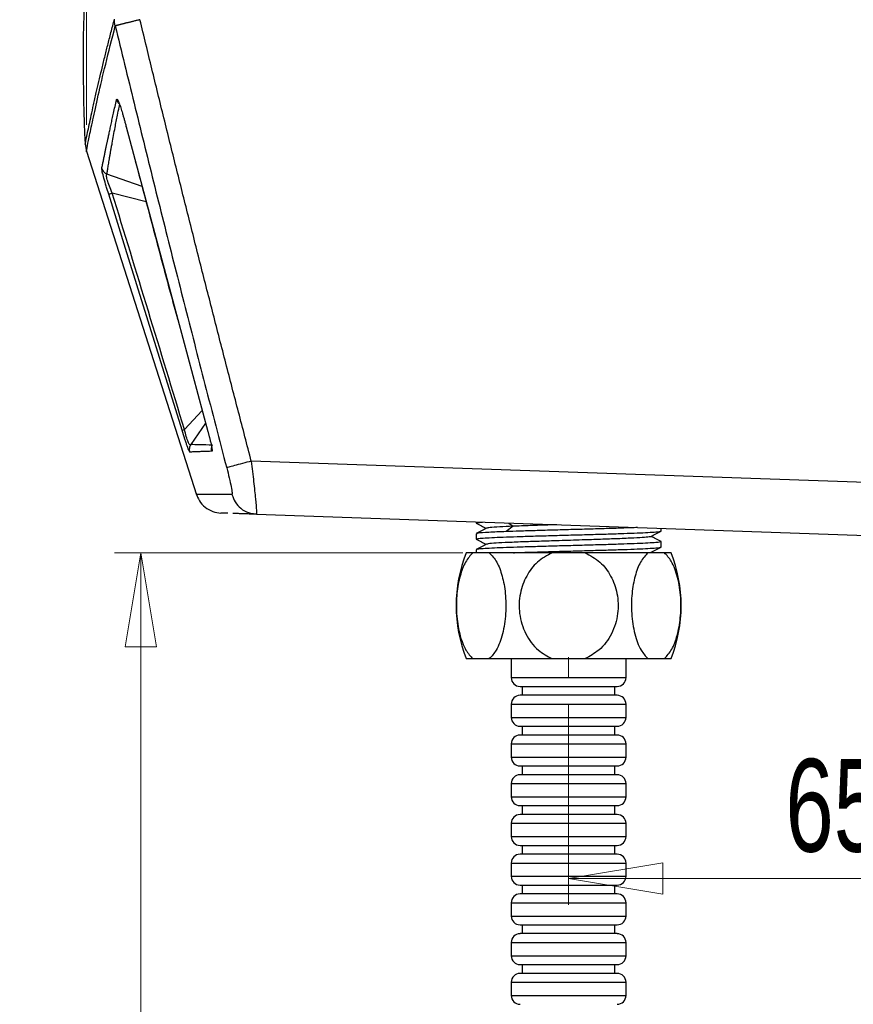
# Model space of a CAD drawing. Header units: millimetres. Extents: x 20 to 203, y 18 to 290.
# Tile 8 of 16: x 128 to 160, y 117 to 154. Entities that reach past the tile are written whole.
import ezdxf

# ---------------------------------------------------------------- set-up
doc = ezdxf.new("R2010")
doc.units = ezdxf.units.MM
doc.linetypes.add('CENTERX2', pattern=[20.32, 12.7, -2.54, 2.54, -2.54])
doc.styles.add('SLDTEXTSTYLE0', font='TXT', dxfattribs={"width": 0.7})
doc.dimstyles.new('SLDDIMSTYLE0', dxfattribs={"dimtxt": 3.5, "dimasz": 3.556, "dimexe": 0, "dimexo": 0.0625, "dimgap": 0.875, "dimtad": 1, "dimdec": 0, "dimlfac": 3, "dimrnd": 1e-09, "dimzin": 12, "dimdsep": 46, "dimtxsty": 'SLDTEXTSTYLE0', "dimblk1": 'CLOSED', "dimblk2": 'CLOSED', "dimsah": 1, "dimcen": 0.09, "dimadec": 0, "dimazin": 3, "dimtfac": 1, "dimtdec": 0, "dimtofl": 0, "dimtmove": 0, "dimatfit": 3, "dimldrblk": 'CLOSED', "dimfxl": 0, "dimfrac": 2, "dimtolj": 1, "dimtzin": 12, "dimarcsym": 0})

# ---------------------------------------------------------------- blocks, each defined once
blk = doc.blocks.new('_Closed')
at = {"color": 0, "linetype": 'ByBlock', "lineweight": -2}
for p, q in [((-1, 0.166667), (0, 0)), ((-1, 0.166667), (-1, -0.166667)), ((0, 0), (-1, -0.166667)), ((0, 0), (-1, 0))]:
    blk.add_line(p, q, dxfattribs=at)
blk = doc.blocks.new('_D_1')
at = {"color": 7, "linetype": 'Continuous', "lineweight": 0}
for p, q in [((170.575, 135.479), (170.575, 120.899)), ((148.908, 128.48), (148.908, 120.899)), ((148.908, 121.899), (170.575, 121.899))]:
    blk.add_line(p, q, dxfattribs=at)
at = {"color": 7, "linetype": 'Continuous', "lineweight": 18, "xscale": 3.556, "yscale": 3.556, "rotation": 180.0000000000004}
blk.add_blockref('_Closed', (148.908, 121.899), dxfattribs=at)
at = {"color": 7, "linetype": 'Continuous', "lineweight": 18, "xscale": 3.556, "yscale": 3.556}
blk.add_blockref('_Closed', (170.575, 121.899), dxfattribs=at)
at = {"color": 7, "linetype": 'Continuous', "lineweight": 18, "insert": (157.095, 126.411), "char_height": 3.5, "attachment_point": 1, "style": 'SLDTEXTSTYLE0'}
blk.add_mtext('65', dxfattribs=at)
blk = doc.blocks.new('_D_3')
at = {"color": 7, "linetype": 'Continuous', "lineweight": 0}
for p, q in [((144.913, 134.197), (131.753, 134.197)), ((132.753, 134.197), (132.753, 78.314)), ((146.075, 78.314), (131.753, 78.314))]:
    blk.add_line(p, q, dxfattribs=at)
at = {"color": 7, "linetype": 'Continuous', "lineweight": 18, "xscale": 3.556, "yscale": 3.556}
for p, rotation in [((132.753, 134.197, 0), 89.99999999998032), ((132.753, 78.314, 0), 269.9999999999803)]:
    blk.add_blockref('_Closed', p, dxfattribs=dict(at, rotation=rotation))
at = {"color": 7, "linetype": 'Continuous', "lineweight": 18, "insert": (128.241, 100.277), "char_height": 3.5, "attachment_point": 1, "rotation": 90, "style": 'SLDTEXTSTYLE0'}
blk.add_mtext('168', dxfattribs=at)
blk = doc.blocks.new('_D_4')
at = {"color": 7, "linetype": 'Continuous', "lineweight": 0}
for p, q in [((130.697, 150.354), (130.697, 176.658)), ((170.575, 169.48), (170.575, 176.658)), ((130.697, 175.658), (170.575, 175.658))]:
    blk.add_line(p, q, dxfattribs=at)
at = {"color": 7, "linetype": 'Continuous', "lineweight": 18, "xscale": 3.556, "yscale": 3.556, "rotation": 180.0000000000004}
blk.add_blockref('_Closed', (130.697, 175.658, 0), dxfattribs=at)
at = {"color": 7, "linetype": 'Continuous', "lineweight": 18, "xscale": 3.556, "yscale": 3.556}
blk.add_blockref('_Closed', (170.575, 175.658, 0), dxfattribs=at)
at = {"color": 7, "linetype": 'Continuous', "lineweight": 18, "insert": (144.73, 180.17), "char_height": 3.5, "attachment_point": 1, "style": 'SLDTEXTSTYLE0'}
blk.add_mtext('120', dxfattribs=at)

msp = doc.modelspace()

# ---------------------------------------------------------------- linework, layer by layer
at = {"color": 8, "linetype": 'Continuous', "lineweight": 25}
for p, q in [((132.201, 150.282), (134.152, 143.002)), ((131.291, 148.617), (131.279, 148.703)), ((131.54, 147.73), (131.473, 147.952)), ((132.176, 145.682), (131.54, 147.73)), ((135.071, 139.571), (134.403, 138.849)), ((135.2, 139.092), (134.639, 138.279)), ((134.598, 137.996), (134.573, 138.044)), ((146.654, 135.316), (146.81, 135.195)), ((146.742, 129.48), (151.075, 129.48)), ((146.742, 128.48), (151.075, 128.48)), ((146.742, 127.98), (151.075, 127.98)), ((146.742, 126.98), (148.818, 126.98)), ((148.818, 126.98), (151.075, 126.98)), ((146.742, 126.48), (151.075, 126.48)), ((146.742, 125.48), (148.818, 125.48)), ((148.818, 125.48), (151.075, 125.48)), ((146.742, 124.98), (151.075, 124.98)), ((146.742, 123.98), (148.818, 123.98)), ((148.818, 123.98), (151.075, 123.98)), ((146.742, 123.48), (151.075, 123.48)), ((146.742, 122.48), (148.818, 122.48)), ((148.818, 122.48), (151.075, 122.48)), ((146.742, 121.98), (151.075, 121.98)), ((146.742, 120.98), (148.818, 120.98)), ((148.818, 120.98), (151.075, 120.98)), ((146.742, 120.48), (151.075, 120.48)), ((146.742, 119.48), (148.818, 119.48)), ((148.818, 119.48), (151.075, 119.48)), ((146.742, 118.98), (151.075, 118.98)), ((146.742, 117.98), (148.818, 117.98)), ((148.818, 117.98), (151.075, 117.98)), ((146.742, 117.48), (151.075, 117.48))]:
    msp.add_line(p, q, dxfattribs=at)
at = {"color": 7, "linetype": 'Continuous', "lineweight": 25}
for p, q in [((130.65, 149.616), (130.697, 149.353)), ((130.697, 149.354), (134.86, 136.386)), ((132.801, 148.025), (131.473, 148.493)), ((132.956, 147.439), (131.676, 147.773)), ((134.311, 138.819), (132.176, 145.682)), ((134.152, 143.002), (135.285, 138.773)), ((170.575, 136.479), (136.926, 137.654)), ((136.985, 135.663), (137.12, 135.658)), ((137.004, 135.672), (137.125, 135.648)), ((137.124, 135.674), (137.125, 135.648)), ((137.125, 135.648), (170.575, 134.48)), ((145.416, 135.359), (145.416, 135.317)), ((146.81, 135.195), (146.548, 134.994)), ((152.401, 135.015), (152.401, 135.115)), ((145.416, 134.914), (145.416, 134.712)), ((152.401, 134.41), (152.401, 134.611)), ((145.416, 134.309), (145.416, 134.197)), ((151.998, 134.203), (151.949, 134.192)), ((152.041, 134.197), (152.019, 134.208)), ((145.293, 134.197), (145.042, 134.197)), ((145.913, 134.197), (145.293, 134.197)), ((148.289, 134.197), (145.913, 134.197)), ((149.528, 134.197), (148.289, 134.197)), ((151.904, 134.197), (149.528, 134.197)), ((152.524, 134.197), (151.904, 134.197)), ((152.775, 134.197), (152.524, 134.197)), ((145.042, 130.197), (145.293, 130.197)), ((145.293, 130.197), (145.913, 130.197)), ((145.913, 130.197), (148.289, 130.197)), ((146.742, 130.197), (146.742, 129.48)), ((148.289, 130.197), (149.528, 130.197)), ((149.528, 130.197), (151.904, 130.197)), ((151.075, 129.48), (151.075, 130.197)), ((151.904, 130.197), (152.524, 130.197)), ((152.524, 130.197), (152.775, 130.197)), ((147.158, 129.147), (147.158, 128.814)), ((150.658, 128.814), (150.658, 129.147)), ((146.742, 128.48), (146.742, 127.98)), ((151.075, 127.98), (151.075, 128.48)), ((147.158, 127.647), (147.158, 127.314)), ((150.658, 127.314), (150.658, 127.647)), ((146.742, 126.98), (146.742, 126.48)), ((151.075, 126.48), (151.075, 126.98)), ((147.158, 126.147), (147.158, 125.814)), ((150.658, 125.814), (150.658, 126.147)), ((146.742, 125.48), (146.742, 124.98)), ((151.075, 124.98), (151.075, 125.48)), ((147.158, 124.647), (147.158, 124.314)), ((150.658, 124.314), (150.658, 124.647)), ((146.742, 123.98), (146.742, 123.48)), ((151.075, 123.48), (151.075, 123.98)), ((147.158, 123.147), (147.158, 122.814)), ((150.658, 122.814), (150.658, 123.147)), ((146.742, 122.48), (146.742, 121.98)), ((151.075, 121.98), (151.075, 122.48)), ((147.158, 121.647), (147.158, 121.314)), ((150.658, 121.314), (150.658, 121.647)), ((146.742, 120.98), (146.742, 120.48)), ((151.075, 120.48), (151.075, 120.98)), ((147.158, 120.147), (147.158, 119.814)), ((150.658, 119.814), (150.658, 120.147)), ((146.742, 119.48), (146.742, 118.98)), ((151.075, 118.98), (151.075, 119.48)), ((147.158, 118.647), (147.158, 118.314)), ((150.658, 118.314), (150.658, 118.647)), ((146.742, 117.98), (146.742, 117.48)), ((151.075, 117.48), (151.075, 117.98))]:
    msp.add_line(p, q, dxfattribs=at)
at = {"color": 7, "linetype": 'CENTERX2', "lineweight": 18}
msp.add_line((148.908, 129.48), (148.908, 130.252), dxfattribs=at)
at = {"color": 7, "linetype": 'Continuous', "lineweight": 25}
for centre, radius, start, end in [((198.908, 152.814), 68.333, 171.77337, 182.68181), ((150.068, 132.197), 5.409, 158.2998, 201.7002), ((147.749, 132.197), 5.409, 338.2998, 21.7002), ((147.075, 129.48), 0.333, 180, 270), ((150.742, 129.48), 0.333, 270, 0), ((147.075, 128.48), 0.333, 90, 180), ((150.742, 128.48), 0.333, 0, 90), ((147.075, 127.98), 0.333, 180, 270), ((150.742, 127.98), 0.333, 270, 0), ((147.075, 126.98), 0.333, 90, 180), ((150.742, 126.98), 0.333, 0, 90), ((147.075, 126.48), 0.333, 180, 270), ((150.742, 126.48), 0.333, 270, 0), ((147.075, 125.48), 0.333, 90, 180), ((150.742, 125.48), 0.333, 0, 90), ((147.075, 124.98), 0.333, 180, 270), ((150.742, 124.98), 0.333, 270, 0), ((147.075, 123.98), 0.333, 90, 180), ((150.742, 123.98), 0.333, 0, 90), ((147.075, 123.48), 0.333, 180, 270), ((150.742, 123.48), 0.333, 270, 0), ((147.075, 122.48), 0.333, 90, 180), ((150.742, 122.48), 0.333, 0, 90), ((147.075, 121.98), 0.333, 180, 270), ((150.742, 121.98), 0.333, 270, 0), ((147.075, 120.98), 0.333, 90, 180), ((150.742, 120.98), 0.333, 0, 90), ((147.075, 120.48), 0.333, 180, 270), ((150.742, 120.48), 0.333, 270, 0), ((147.075, 119.48), 0.333, 90, 180), ((150.742, 119.48), 0.333, 0, 90), ((147.075, 118.98), 0.333, 180, 270), ((150.742, 118.98), 0.333, 270, 0), ((147.075, 117.98), 0.333, 90, 180), ((150.742, 117.98), 0.333, 0, 90), ((147.075, 117.48), 0.333, 180, 270), ((150.742, 117.48), 0.333, 270, 0)]:
    msp.add_arc(centre, radius, start, end, dxfattribs=at)
at = {"color": 8, "linetype": 'Continuous', "lineweight": 25}
for points, knots in [([(130.651, 149.616), (130.652, 149.625), (130.656, 149.642), (130.687, 149.795), (130.736, 150.033), (130.801, 150.341), (130.877, 150.696), (130.966, 151.1), (131.063, 151.531), (131.167, 151.978), (131.272, 152.423), (131.384, 152.883), (131.501, 153.353), (131.623, 153.829), (131.713, 154.171), (131.758, 154.342)], [0, 0, 0, 0, 0.100457, 0.20487, 0.30536, 0.397245, 0.480642, 0.561627, 0.642516, 0.706975, 0.771402, 0.833847, 0.889202, 0.944583, 1, 1, 1, 1]), ([(130.697, 149.355), (130.697, 149.354), (130.688, 149.31), (130.719, 149.464), (130.794, 149.835), (130.933, 150.502), (131.137, 151.426), (131.408, 152.594), (131.663, 153.59), (131.79, 154.088)], [0, 0, 0, 0, 0.000506, 0.167152, 0.33377, 0.500361, 0.666928, 0.833473, 1, 1, 1, 1]), ([(136.926, 137.654), (136.956, 137.39), (137.015, 136.863), (137.084, 136.202), (137.125, 135.758), (137.125, 135.701), (137.124, 135.674)], [0, 0, 0, 0, 0.264196, 0.525781, 0.785562, 1, 1, 1, 1]), ([(136.196, 136.392), (136.042, 136.391), (135.738, 136.391), (135.382, 136.39), (135.11, 136.39), (134.939, 136.389), (134.858, 136.389), (134.867, 136.389), (134.87, 136.389)], [0, 0, 0, 0, 0.192751, 0.381605, 0.566557, 0.747603, 0.924736, 1, 1, 1, 1]), ([(136.196, 136.392), (136.23, 136.296), (136.301, 136.098), (136.521, 135.861), (136.767, 135.706), (136.94, 135.682), (137.004, 135.672)], [0, 0, 0, 0, 0.263176, 0.544793, 0.831325, 1, 1, 1, 1])]:
    msp.add_open_spline(points, degree=3, knots=knots, dxfattribs=at)
at = {"color": 7, "linetype": 'Continuous', "lineweight": 25}
for points in [[(131.79, 154.088), (131.768, 154.171), (131.757, 154.257), (131.758, 154.342)], [(134.403, 138.849), (133.494, 141.823), (132.584, 144.798), (131.676, 147.773)], [(135.459, 138.259), (135.1, 138.268), (134.819, 138.275), (134.639, 138.279)], [(148.908, 135.065), (148.692, 135.059), (148.26, 135.047), (147.636, 135.029), (147.049, 135.011), (146.715, 135), (146.548, 134.994)], [(148.908, 134.864), (149.137, 134.87), (149.594, 134.882), (150.254, 134.901), (150.861, 134.92), (151.394, 134.939), (151.832, 134.958), (152.154, 134.977), (152.362, 134.996), (152.388, 135.008), (152.401, 135.015)], [(148.908, 134.46), (148.68, 134.454), (148.223, 134.441), (147.563, 134.422), (146.956, 134.404), (146.423, 134.385), (145.985, 134.366), (145.663, 134.347), (145.455, 134.328), (145.429, 134.315), (145.416, 134.309)], [(148.908, 134.259), (149.137, 134.265), (149.594, 134.278), (150.254, 134.297), (150.861, 134.315), (151.394, 134.334), (151.832, 134.353), (152.154, 134.372), (152.362, 134.391), (152.388, 134.404), (152.401, 134.41)]]:
    msp.add_open_spline(points, degree=3, dxfattribs=at)
for points, knots in [([(132.721, 154.321), (132.702, 154.317), (132.663, 154.307), (132.606, 154.293), (132.549, 154.279), (132.493, 154.266), (132.438, 154.252), (132.385, 154.239), (132.333, 154.226), (132.283, 154.214), (132.235, 154.202), (132.19, 154.191), (132.147, 154.18), (132.106, 154.17), (132.069, 154.161), (132.034, 154.152), (132.001, 154.144), (131.972, 154.136), (131.945, 154.129), (131.921, 154.123), (131.899, 154.117), (131.88, 154.112), (131.862, 154.108), (131.847, 154.104), (131.834, 154.1), (131.823, 154.097), (131.814, 154.095), (131.806, 154.093), (131.799, 154.091), (131.794, 154.089), (131.792, 154.088), (131.79, 154.088)], [0, 0, 0, 0, 0.04174, 0.083628, 0.125571, 0.167477, 0.20925, 0.250797, 0.292026, 0.33285, 0.373184, 0.412949, 0.45207, 0.49048, 0.528117, 0.564928, 0.600864, 0.635884, 0.669955, 0.703049, 0.735145, 0.766227, 0.796284, 0.825312, 0.853308, 0.880276, 0.906222, 0.931155, 0.955086, 0.978029, 1, 1, 1, 1]), ([(136.926, 137.654), (136.765, 138.27), (136.443, 139.502), (135.963, 141.351), (135.488, 143.201), (135.016, 145.051), (134.548, 146.903), (134.084, 148.756), (133.625, 150.61), (133.17, 152.465), (132.871, 153.702), (132.721, 154.321)], [0, 0, 0, 0, 0.111118, 0.222234, 0.333349, 0.444462, 0.555574, 0.666683, 0.777791, 0.888896, 1, 1, 1, 1]), ([(131.79, 154.088), (131.907, 153.604), (132.142, 152.632), (132.499, 151.167), (132.863, 149.689), (133.233, 148.198), (133.609, 146.694), (133.991, 145.177), (134.38, 143.647), (134.775, 142.104), (135.176, 140.548), (135.583, 138.979), (135.858, 137.929), (135.996, 137.401)], [0, 0, 0, 0, 0.086788, 0.1744, 0.262837, 0.352097, 0.442182, 0.533091, 0.624824, 0.717381, 0.810763, 0.904969, 1, 1, 1, 1]), ([(131.838, 151.298), (131.839, 151.301), (131.841, 151.308), (131.845, 151.313), (131.849, 151.316), (131.854, 151.316), (131.86, 151.313), (131.872, 151.301), (131.896, 151.261), (131.941, 151.154), (131.996, 150.995), (132.049, 150.826), (132.093, 150.674), (132.128, 150.55), (132.164, 150.418), (132.188, 150.328), (132.201, 150.282)], [0, 0, 0, 0, 0.031767, 0.062771, 0.09312, 0.122931, 0.152324, 0.181427, 0.293555, 0.406503, 0.53692, 0.679168, 0.754203, 0.832281, 0.91403, 1, 1, 1, 1]), ([(131.279, 148.703), (131.284, 148.727), (131.294, 148.774), (131.309, 148.848), (131.324, 148.921), (131.339, 148.995), (131.354, 149.067), (131.368, 149.139), (131.383, 149.21), (131.397, 149.279), (131.411, 149.346), (131.425, 149.41), (131.438, 149.473), (131.45, 149.532), (131.462, 149.589), (131.473, 149.642), (131.484, 149.692), (131.494, 149.739), (131.503, 149.782), (131.511, 149.821), (131.527, 149.896), (131.553, 150.015), (131.59, 150.187), (131.631, 150.374), (131.676, 150.578), (131.725, 150.799), (131.779, 151.039), (131.818, 151.211), (131.838, 151.298)], [0, 0, 0, 0, 0.043345, 0.085002, 0.124972, 0.163255, 0.199853, 0.234767, 0.267998, 0.299548, 0.329416, 0.357606, 0.384118, 0.408953, 0.432113, 0.453599, 0.473412, 0.491554, 0.508025, 0.522827, 0.53596, 0.593648, 0.654224, 0.717676, 0.783993, 0.85316, 0.925165, 1, 1, 1, 1]), ([(131.473, 148.493), (131.477, 148.516), (131.484, 148.563), (131.496, 148.639), (131.509, 148.721), (131.524, 148.81), (131.54, 148.907), (131.557, 149.011), (131.576, 149.123), (131.597, 149.245), (131.62, 149.375), (131.645, 149.515), (131.695, 149.793), (131.767, 150.183), (131.859, 150.652), (131.92, 150.952), (131.948, 151.091), (131.956, 151.126)], [0, 0, 0, 0, 0.040793, 0.083173, 0.127141, 0.172695, 0.219835, 0.268562, 0.318875, 0.370774, 0.424258, 0.479329, 0.535985, 0.738679, 0.883581, 0.970687, 1, 1, 1, 1]), ([(131.838, 151.298), (131.848, 151.264), (131.864, 151.231), (131.904, 151.172), (131.929, 151.147), (131.956, 151.126)], [0, 0, 0, 0, 0.5, 0.5, 1, 1, 1, 1]), ([(132.201, 150.282), (132.199, 150.281), (132.196, 150.281), (132.204, 150.283), (132.205, 150.283)], [0, 0, 0, 0, 0.837581, 1, 1, 1, 1]), ([(132.476, 149.254), (132.842, 147.859), (133.39, 145.772), (133.955, 143.69), (134.142, 142.999)], [0, 0, 0, 0, 0.6684649, 1, 1, 1, 1]), ([(131.279, 148.703), (131.293, 148.657), (131.319, 148.613), (131.387, 148.539), (131.429, 148.511), (131.473, 148.493)], [0, 0, 0, 0, 0.5, 0.5, 1, 1, 1, 1]), ([(131.473, 147.952), (131.456, 148.005), (131.406, 148.171), (131.341, 148.406), (131.295, 148.581), (131.291, 148.613), (131.291, 148.617)], [0, 0, 0, 0, 0.179442, 0.562314, 0.938675, 1, 1, 1, 1]), ([(131.676, 147.773), (131.636, 147.863), (131.599, 147.954), (131.535, 148.126), (131.507, 148.207), (131.469, 148.343), (131.458, 148.397), (131.454, 148.47), (131.46, 148.489), (131.473, 148.493)], [0, 0, 0, 0, 0.25, 0.25, 0.5, 0.5, 0.75, 0.75, 1, 1, 1, 1]), ([(131.54, 147.73), (131.541, 147.731), (131.555, 147.735), (131.602, 147.75), (131.637, 147.761), (131.676, 147.773)], [0, 0, 0, 0, 0.5, 0.5, 1, 1, 1, 1]), ([(134.311, 138.819), (134.313, 138.82), (134.321, 138.823), (134.353, 138.833), (134.376, 138.84), (134.403, 138.849)], [0, 0, 0, 0, 0.5, 0.5, 1, 1, 1, 1]), ([(134.573, 138.044), (134.571, 138.048), (134.561, 138.066), (134.518, 138.185), (134.464, 138.346), (134.4, 138.538), (134.347, 138.705), (134.311, 138.819)], [0, 0, 0, 0, 0.0799488, 0.3927075, 0.5392907, 0.6849806, 1, 1, 1, 1]), ([(134.639, 138.279), (134.627, 138.266), (134.614, 138.266), (134.58, 138.298), (134.561, 138.33), (134.517, 138.434), (134.493, 138.504), (134.446, 138.666), (134.424, 138.757), (134.403, 138.849)], [0, 0, 0, 0, 0.25, 0.25, 0.5, 0.5, 0.75, 0.75, 1, 1, 1, 1]), ([(135.285, 138.773), (135.29, 138.756), (135.299, 138.723), (135.312, 138.673), (135.325, 138.625), (135.337, 138.578), (135.349, 138.532), (135.368, 138.456), (135.393, 138.353), (135.419, 138.238), (135.436, 138.145), (135.445, 138.085), (135.447, 138.05), (135.445, 138.03), (135.44, 138.028), (135.438, 138.027)], [0, 0, 0, 0, 0.041882, 0.082697, 0.122569, 0.161636, 0.200042, 0.237939, 0.359009, 0.475793, 0.595629, 0.720573, 0.809194, 0.901904, 1, 1, 1, 1]), ([(134.639, 138.279), (134.612, 138.239), (134.593, 138.192), (134.579, 138.092), (134.584, 138.041), (134.598, 137.996)], [0, 0, 0, 0, 0.5, 0.5, 1, 1, 1, 1]), ([(135.438, 138.027), (135.408, 138.026), (135.347, 138.024), (135.26, 138.021), (135.176, 138.018), (135.096, 138.015), (135.02, 138.012), (134.948, 138.01), (134.879, 138.007), (134.815, 138.004), (134.754, 138.002), (134.698, 138), (134.645, 137.998), (134.614, 137.996), (134.598, 137.996)], [0, 0, 0, 0, 0.084148, 0.168134, 0.251964, 0.33564, 0.419166, 0.502547, 0.585787, 0.668888, 0.751856, 0.834694, 0.917407, 1, 1, 1, 1]), ([(135.438, 138.027), (135.428, 138.065), (135.424, 138.106), (135.431, 138.186), (135.442, 138.224), (135.459, 138.259)], [0, 0, 0, 0, 0.5, 0.5, 1, 1, 1, 1]), ([(136.926, 137.654), (136.818, 137.626), (136.703, 137.595), (136.482, 137.536), (136.376, 137.508), (136.198, 137.46), (136.126, 137.44), (136.029, 137.412), (136.003, 137.404), (135.996, 137.401)], [0, 0, 0, 0, 0.25, 0.25, 0.5, 0.5, 0.75, 0.75, 1, 1, 1, 1]), ([(135.996, 137.401), (136.03, 137.271), (136.063, 137.14), (136.12, 136.897), (136.144, 136.785), (136.182, 136.597), (136.195, 136.521), (136.206, 136.418), (136.204, 136.392), (136.196, 136.392)], [0, 0, 0, 0, 0.25, 0.25, 0.5, 0.5, 0.75, 0.75, 1, 1, 1, 1]), ([(134.842, 136.446), (134.877, 136.347), (134.949, 136.145), (135.174, 135.903), (135.458, 135.736), (135.672, 135.709), (135.776, 135.695)], [0, 0, 0, 0, 0.243224, 0.499695, 0.756331, 1, 1, 1, 1]), ([(136.042, 135.686), (136.006, 135.687), (135.926, 135.69), (135.842, 135.693), (135.785, 135.695), (135.78, 135.695), (135.778, 135.695)], [0, 0, 0, 0, 0.216307, 0.48229, 0.756473, 1, 1, 1, 1]), ([(137.125, 135.648), (137.06, 135.651), (136.931, 135.655), (136.753, 135.661), (136.591, 135.667), (136.444, 135.672), (136.321, 135.676), (136.255, 135.679), (136.226, 135.68)], [0, 0, 0, 0, 0.181332, 0.359439, 0.534324, 0.70599, 0.87444, 1, 1, 1, 1]), ([(145.444, 135.317), (145.44, 135.324), (145.433, 135.336), (145.6, 135.347), (145.657, 135.35)], [0, 0, 0, 0, 0.662535, 1, 1, 1, 1]), ([(145.42, 135.313), (145.485, 135.279), (145.611, 135.213), (145.737, 135.147), (145.798, 135.115)], [0, 0, 0, 0, 0.5143603, 1, 1, 1, 1]), ([(145.81, 135.122), (145.745, 135.088), (145.615, 135.02), (145.486, 134.952), (145.421, 134.919)], [0, 0, 0, 0, 0.500048, 1, 1, 1, 1]), ([(146.548, 134.994), (146.313, 134.984), (145.844, 134.965), (145.467, 134.938), (145.451, 134.921), (145.444, 134.914)], [0, 0, 0, 0, 0.361847, 0.723693, 1, 1, 1, 1]), ([(146.81, 135.195), (146.631, 135.187), (146.257, 135.17), (145.912, 135.146), (145.842, 135.129), (145.81, 135.121)], [0, 0, 0, 0, 0.328602, 0.686452, 1, 1, 1, 1]), ([(148.459, 135.253), (148.374, 135.25), (148.069, 135.241), (147.739, 135.229), (147.262, 135.213), (147.018, 135.203), (146.81, 135.195)], [0, 0, 0, 0, 0.137357, 0.496032, 0.568928, 1, 1, 1, 1]), ([(151.505, 135.146), (151.464, 135.144), (151.281, 135.136), (150.857, 135.122), (150.255, 135.103), (149.594, 135.084), (149.137, 135.071), (148.908, 135.065)], [0, 0, 0, 0, 0.068069, 0.301052, 0.534035, 0.767017, 1, 1, 1, 1]), ([(152.008, 134.807), (152.073, 134.841), (152.202, 134.909), (152.332, 134.976), (152.397, 135.01)], [0, 0, 0, 0, 0.499964, 1, 1, 1, 1]), ([(145.434, 134.707), (145.427, 134.709), (145.393, 134.717), (145.468, 134.731), (145.659, 134.75), (145.986, 134.769), (146.423, 134.788), (146.956, 134.807), (147.563, 134.826), (148.223, 134.845), (148.68, 134.857), (148.908, 134.864)], [0, 0, 0, 0, 0.0320511, 0.1530447, 0.2740383, 0.395032, 0.5160256, 0.6370192, 0.7580128, 0.8790064, 1, 1, 1, 1]), ([(145.42, 134.708), (145.485, 134.674), (145.611, 134.608), (145.737, 134.543), (145.798, 134.511)], [0, 0, 0, 0, 0.514918, 1, 1, 1, 1]), ([(151.994, 134.808), (151.997, 134.806), (152.001, 134.803), (151.987, 134.801), (151.946, 134.791), (151.8, 134.774), (151.387, 134.75), (150.81, 134.724), (150.131, 134.701), (149.376, 134.676), (148.575, 134.652), (147.807, 134.627), (147.335, 134.611), (147.115, 134.603), (146.873, 134.593), (146.477, 134.576), (146.049, 134.552), (145.838, 134.531), (145.827, 134.519), (145.824, 134.516)], [0, 0, 0, 0, 0.017612, 0.02716, 0.028279, 0.113113, 0.198404, 0.288753, 0.368533, 0.446343, 0.53798, 0.621567, 0.696905, 0.706494, 0.707639, 0.792472, 0.877628, 0.968383, 1, 1, 1, 1]), ([(152.383, 134.617), (152.39, 134.615), (152.424, 134.607), (152.349, 134.593), (152.158, 134.574), (151.831, 134.555), (151.394, 134.536), (150.861, 134.517), (150.254, 134.498), (149.594, 134.479), (149.137, 134.467), (148.908, 134.46)], [0, 0, 0, 0, 0.032321, 0.153281, 0.274241, 0.395201, 0.516161, 0.63712, 0.75808, 0.87904, 1, 1, 1, 1]), ([(152.396, 134.616), (152.331, 134.65), (152.206, 134.716), (152.08, 134.781), (152.019, 134.813)], [0, 0, 0, 0, 0.515478, 1, 1, 1, 1]), ([(145.81, 134.517), (145.745, 134.483), (145.615, 134.415), (145.485, 134.348), (145.42, 134.314)], [0, 0, 0, 0, 0.499962, 1, 1, 1, 1]), ([(146.822, 134.197), (146.87, 134.199), (147.092, 134.207), (147.567, 134.221), (148.222, 134.24), (148.68, 134.252), (148.908, 134.259)], [0, 0, 0, 0, 0.084133, 0.389422, 0.694711, 1, 1, 1, 1]), ([(152.007, 134.202), (152.072, 134.236), (152.202, 134.304), (152.332, 134.371), (152.397, 134.405)], [0, 0, 0, 0, 0.499961, 1, 1, 1, 1]), ([(145.293, 134.197), (145.195, 134.09), (144.998, 133.878), (144.793, 133.32), (144.67, 132.648), (144.657, 131.88), (144.773, 131.124), (144.995, 130.514), (145.202, 130.294), (145.293, 130.197)], [0, 0, 0, 0, 0.133537, 0.266524, 0.406519, 0.560307, 0.720445, 0.876399, 1, 1, 1, 1]), ([(145.913, 134.197), (146.012, 134.09), (146.208, 133.878), (146.414, 133.32), (146.536, 132.648), (146.55, 131.88), (146.433, 131.124), (146.211, 130.514), (146.004, 130.294), (145.913, 130.197)], [0, 0, 0, 0, 0.133537, 0.266524, 0.406519, 0.560307, 0.720445, 0.876399, 1, 1, 1, 1]), ([(148.289, 134.197), (148.092, 134.09), (147.699, 133.878), (147.288, 133.32), (147.043, 132.648), (147.016, 131.88), (147.248, 131.124), (147.693, 130.514), (148.106, 130.294), (148.289, 130.197)], [0, 0, 0, 0, 0.133537, 0.266524, 0.406519, 0.560307, 0.720445, 0.876399, 1, 1, 1, 1]), ([(149.528, 134.197), (149.725, 134.09), (150.118, 133.878), (150.529, 133.32), (150.774, 132.648), (150.801, 131.88), (150.569, 131.124), (150.124, 130.514), (149.711, 130.294), (149.528, 130.197)], [0, 0, 0, 0, 0.133537, 0.266524, 0.406519, 0.560307, 0.720445, 0.876399, 1, 1, 1, 1]), ([(151.904, 134.197), (151.805, 134.09), (151.609, 133.878), (151.403, 133.32), (151.281, 132.648), (151.267, 131.88), (151.384, 131.124), (151.606, 130.514), (151.813, 130.294), (151.904, 130.197)], [0, 0, 0, 0, 0.133537, 0.266524, 0.406519, 0.560307, 0.720445, 0.876399, 1, 1, 1, 1]), ([(152.524, 130.197), (152.622, 130.303), (152.819, 130.516), (153.024, 131.074), (153.147, 131.746), (153.16, 132.514), (153.044, 133.269), (152.822, 133.88), (152.615, 134.1), (152.524, 134.197)], [0, 0, 0, 0, 0.1335373, 0.2665243, 0.4065194, 0.560307, 0.7204447, 0.8763989, 1, 1, 1, 1]), ([(147.075, 129.147), (147.1, 129.147), (147.137, 129.147), (147.366, 129.147), (147.603, 129.147), (147.896, 129.147), (148.323, 129.147), (148.678, 129.147), (148.908, 129.147)], [0, 0, 0, 0, 0.239457, 0.368361, 0.5, 0.631639, 0.760543, 1, 1, 1, 1]), ([(148.908, 129.147), (149.139, 129.147), (149.494, 129.147), (149.921, 129.147), (150.214, 129.147), (150.451, 129.147), (150.68, 129.147), (150.717, 129.147), (150.742, 129.147)], [0, 0, 0, 0, 0.239457, 0.368361, 0.5, 0.631639, 0.760543, 1, 1, 1, 1]), ([(148.908, 128.814), (148.678, 128.814), (148.323, 128.814), (147.896, 128.814), (147.603, 128.814), (147.366, 128.814), (147.137, 128.814), (147.1, 128.814), (147.075, 128.814)], [0, 0, 0, 0, 0.2394568, 0.3683607, 0.5, 0.6316393, 0.7605432, 1, 1, 1, 1]), ([(150.742, 128.814), (150.717, 128.814), (150.68, 128.814), (150.451, 128.814), (150.214, 128.814), (149.921, 128.814), (149.494, 128.814), (149.139, 128.814), (148.908, 128.814)], [0, 0, 0, 0, 0.239457, 0.368361, 0.5, 0.631639, 0.760543, 1, 1, 1, 1]), ([(147.075, 127.647), (147.1, 127.647), (147.137, 127.647), (147.366, 127.647), (147.603, 127.647), (147.896, 127.647), (148.323, 127.647), (148.678, 127.647), (148.908, 127.647)], [0, 0, 0, 0, 0.239457, 0.368361, 0.5, 0.631639, 0.760543, 1, 1, 1, 1]), ([(148.908, 127.647), (149.139, 127.647), (149.494, 127.647), (149.921, 127.647), (150.214, 127.647), (150.451, 127.647), (150.68, 127.647), (150.717, 127.647), (150.742, 127.647)], [0, 0, 0, 0, 0.239457, 0.368361, 0.5, 0.631639, 0.760543, 1, 1, 1, 1]), ([(148.908, 127.314), (148.678, 127.314), (148.323, 127.314), (147.896, 127.314), (147.603, 127.314), (147.366, 127.314), (147.137, 127.314), (147.1, 127.314), (147.075, 127.314)], [0, 0, 0, 0, 0.2394568, 0.3683607, 0.5, 0.6316393, 0.7605432, 1, 1, 1, 1]), ([(150.742, 127.314), (150.717, 127.314), (150.68, 127.314), (150.451, 127.314), (150.214, 127.314), (149.921, 127.314), (149.494, 127.314), (149.139, 127.314), (148.908, 127.314)], [0, 0, 0, 0, 0.239457, 0.368361, 0.5, 0.631639, 0.760543, 1, 1, 1, 1]), ([(147.075, 126.147), (147.1, 126.147), (147.137, 126.147), (147.366, 126.147), (147.603, 126.147), (147.896, 126.147), (148.323, 126.147), (148.678, 126.147), (148.908, 126.147)], [0, 0, 0, 0, 0.239457, 0.368361, 0.5, 0.631639, 0.760543, 1, 1, 1, 1]), ([(148.908, 126.147), (149.139, 126.147), (149.494, 126.147), (149.921, 126.147), (150.214, 126.147), (150.451, 126.147), (150.68, 126.147), (150.717, 126.147), (150.742, 126.147)], [0, 0, 0, 0, 0.239457, 0.368361, 0.5, 0.631639, 0.760543, 1, 1, 1, 1]), ([(148.908, 125.814), (148.678, 125.814), (148.323, 125.814), (147.896, 125.814), (147.603, 125.814), (147.366, 125.814), (147.137, 125.814), (147.1, 125.814), (147.075, 125.814)], [0, 0, 0, 0, 0.2394568, 0.3683607, 0.5, 0.6316393, 0.7605432, 1, 1, 1, 1]), ([(150.742, 125.814), (150.717, 125.814), (150.68, 125.814), (150.451, 125.814), (150.214, 125.814), (149.921, 125.814), (149.494, 125.814), (149.139, 125.814), (148.908, 125.814)], [0, 0, 0, 0, 0.239457, 0.368361, 0.5, 0.631639, 0.760543, 1, 1, 1, 1]), ([(147.075, 124.647), (147.1, 124.647), (147.137, 124.647), (147.366, 124.647), (147.603, 124.647), (147.896, 124.647), (148.323, 124.647), (148.678, 124.647), (148.908, 124.647)], [0, 0, 0, 0, 0.239457, 0.368361, 0.5, 0.631639, 0.760543, 1, 1, 1, 1]), ([(148.908, 124.647), (149.139, 124.647), (149.494, 124.647), (149.921, 124.647), (150.214, 124.647), (150.451, 124.647), (150.68, 124.647), (150.717, 124.647), (150.742, 124.647)], [0, 0, 0, 0, 0.239457, 0.368361, 0.5, 0.631639, 0.760543, 1, 1, 1, 1]), ([(148.908, 124.314), (148.678, 124.314), (148.323, 124.314), (147.896, 124.314), (147.603, 124.314), (147.366, 124.314), (147.137, 124.314), (147.1, 124.314), (147.075, 124.314)], [0, 0, 0, 0, 0.2394568, 0.3683607, 0.5, 0.6316393, 0.7605432, 1, 1, 1, 1]), ([(150.742, 124.314), (150.717, 124.314), (150.68, 124.314), (150.451, 124.314), (150.214, 124.314), (149.921, 124.314), (149.494, 124.314), (149.139, 124.314), (148.908, 124.314)], [0, 0, 0, 0, 0.239457, 0.368361, 0.5, 0.631639, 0.760543, 1, 1, 1, 1]), ([(147.075, 123.147), (147.1, 123.147), (147.137, 123.147), (147.366, 123.147), (147.603, 123.147), (147.896, 123.147), (148.323, 123.147), (148.678, 123.147), (148.908, 123.147)], [0, 0, 0, 0, 0.239457, 0.368361, 0.5, 0.631639, 0.760543, 1, 1, 1, 1]), ([(148.908, 123.147), (149.139, 123.147), (149.494, 123.147), (149.921, 123.147), (150.214, 123.147), (150.451, 123.147), (150.68, 123.147), (150.717, 123.147), (150.742, 123.147)], [0, 0, 0, 0, 0.239457, 0.368361, 0.5, 0.631639, 0.760543, 1, 1, 1, 1]), ([(148.908, 122.814), (148.678, 122.814), (148.323, 122.814), (147.896, 122.814), (147.603, 122.814), (147.366, 122.814), (147.137, 122.814), (147.1, 122.814), (147.075, 122.814)], [0, 0, 0, 0, 0.2394568, 0.3683607, 0.5, 0.6316393, 0.7605432, 1, 1, 1, 1]), ([(150.742, 122.814), (150.717, 122.814), (150.68, 122.814), (150.451, 122.814), (150.214, 122.814), (149.921, 122.814), (149.494, 122.814), (149.139, 122.814), (148.908, 122.814)], [0, 0, 0, 0, 0.239457, 0.368361, 0.5, 0.631639, 0.760543, 1, 1, 1, 1]), ([(147.075, 121.647), (147.1, 121.647), (147.137, 121.647), (147.366, 121.647), (147.603, 121.647), (147.896, 121.647), (148.323, 121.647), (148.678, 121.647), (148.908, 121.647)], [0, 0, 0, 0, 0.239457, 0.368361, 0.5, 0.631639, 0.760543, 1, 1, 1, 1]), ([(148.908, 121.647), (149.139, 121.647), (149.494, 121.647), (149.921, 121.647), (150.214, 121.647), (150.451, 121.647), (150.68, 121.647), (150.717, 121.647), (150.742, 121.647)], [0, 0, 0, 0, 0.239457, 0.368361, 0.5, 0.631639, 0.760543, 1, 1, 1, 1]), ([(148.908, 121.314), (148.678, 121.314), (148.323, 121.314), (147.896, 121.314), (147.603, 121.314), (147.366, 121.314), (147.137, 121.314), (147.1, 121.314), (147.075, 121.314)], [0, 0, 0, 0, 0.2394568, 0.3683607, 0.5, 0.6316393, 0.7605432, 1, 1, 1, 1]), ([(150.742, 121.314), (150.717, 121.314), (150.68, 121.314), (150.451, 121.314), (150.214, 121.314), (149.921, 121.314), (149.494, 121.314), (149.139, 121.314), (148.908, 121.314)], [0, 0, 0, 0, 0.239457, 0.368361, 0.5, 0.631639, 0.760543, 1, 1, 1, 1]), ([(147.075, 120.147), (147.1, 120.147), (147.137, 120.147), (147.366, 120.147), (147.603, 120.147), (147.896, 120.147), (148.323, 120.147), (148.678, 120.147), (148.908, 120.147)], [0, 0, 0, 0, 0.239457, 0.368361, 0.5, 0.631639, 0.760543, 1, 1, 1, 1]), ([(148.908, 120.147), (149.139, 120.147), (149.494, 120.147), (149.921, 120.147), (150.214, 120.147), (150.451, 120.147), (150.68, 120.147), (150.717, 120.147), (150.742, 120.147)], [0, 0, 0, 0, 0.239457, 0.368361, 0.5, 0.631639, 0.760543, 1, 1, 1, 1]), ([(148.908, 119.814), (148.678, 119.814), (148.323, 119.814), (147.896, 119.814), (147.603, 119.814), (147.366, 119.814), (147.137, 119.814), (147.1, 119.814), (147.075, 119.814)], [0, 0, 0, 0, 0.2394568, 0.3683607, 0.5, 0.6316393, 0.7605432, 1, 1, 1, 1]), ([(150.742, 119.814), (150.717, 119.814), (150.68, 119.814), (150.451, 119.814), (150.214, 119.814), (149.921, 119.814), (149.494, 119.814), (149.139, 119.814), (148.908, 119.814)], [0, 0, 0, 0, 0.239457, 0.368361, 0.5, 0.631639, 0.760543, 1, 1, 1, 1]), ([(147.075, 118.647), (147.1, 118.647), (147.137, 118.647), (147.366, 118.647), (147.603, 118.647), (147.896, 118.647), (148.323, 118.647), (148.678, 118.647), (148.908, 118.647)], [0, 0, 0, 0, 0.239457, 0.368361, 0.5, 0.631639, 0.760543, 1, 1, 1, 1]), ([(148.908, 118.647), (149.139, 118.647), (149.494, 118.647), (149.921, 118.647), (150.214, 118.647), (150.451, 118.647), (150.68, 118.647), (150.717, 118.647), (150.742, 118.647)], [0, 0, 0, 0, 0.239457, 0.368361, 0.5, 0.631639, 0.760543, 1, 1, 1, 1]), ([(148.908, 118.314), (148.678, 118.314), (148.323, 118.314), (147.896, 118.314), (147.603, 118.314), (147.366, 118.314), (147.137, 118.314), (147.1, 118.314), (147.075, 118.314)], [0, 0, 0, 0, 0.2394568, 0.3683607, 0.5, 0.6316393, 0.7605432, 1, 1, 1, 1]), ([(150.742, 118.314), (150.717, 118.314), (150.68, 118.314), (150.451, 118.314), (150.214, 118.314), (149.921, 118.314), (149.494, 118.314), (149.139, 118.314), (148.908, 118.314)], [0, 0, 0, 0, 0.239457, 0.368361, 0.5, 0.631639, 0.760543, 1, 1, 1, 1])]:
    msp.add_open_spline(points, degree=3, knots=knots, dxfattribs=at)

# ---------------------------------------------------------------- dimensions: what is measured, and where the dimension line sits
at = {"color": 7, "linetype": 'Continuous', "lineweight": 18}
for base, p1, p2, picture, middle in [((170.575, 175.658), (130.697, 149.354), (170.575, 168.48), '_D_4', (148.011, 175.658)), ((170.575, 121.899), (148.908, 129.48), (170.575, 136.479), '_D_1', (159.282, 121.899))]:
    dim = msp.add_linear_dim(base=base, p1=p1, p2=p2, dimstyle='SLDDIMSTYLE0', dxfattribs=at)
    dim.commit()
    dim.dimension.update_dxf_attribs({"geometry": picture, "text_midpoint": middle, "dimtype": 160})
dim = msp.add_linear_dim(base=(132.753, 78.314), p1=(145.913, 134.197), p2=(147.075, 78.314), angle=90, dimstyle='SLDDIMSTYLE0', dxfattribs=at)
dim.commit()
dim.dimension.update_dxf_attribs({"geometry": '_D_3', "text_midpoint": (132.753, 103.559), "dimtype": 160})

doc.saveas('drawing.dxf')
